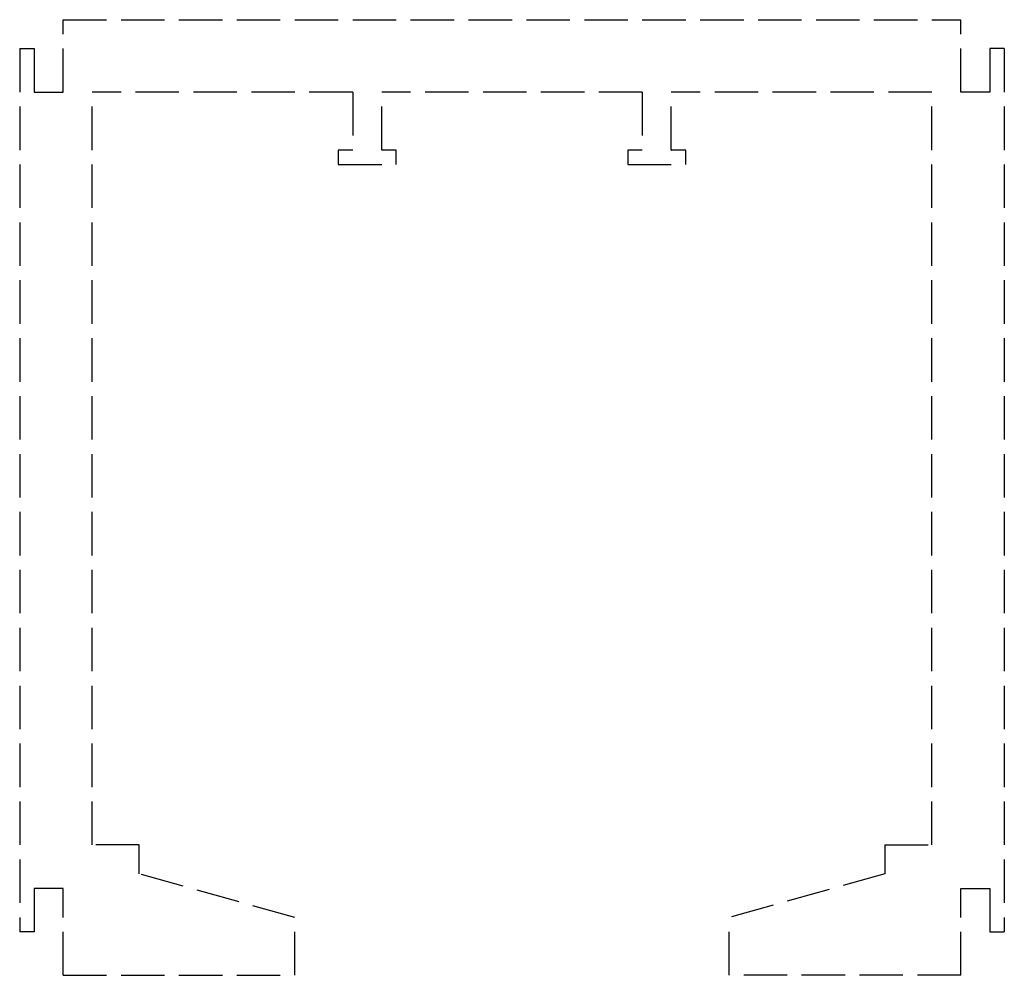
# Model space of a CAD drawing. Header units: millimetres. Extents: x -17 to 17, y -33 to 0.
import ezdxf

# ---------------------------------------------------------------- set-up
doc = ezdxf.new("R2010")
doc.units = ezdxf.units.MM
doc.header["$LTSCALE"] = 10
doc.linetypes.add('ALLCAD_Strich', pattern=[0.2, 0.15, -0.05])
doc.layers.add('BESCH_KONT_sich_schn_seit_2d', color=160, linetype='Continuous')

msp = doc.modelspace()

# ---------------------------------------------------------------- linework, layer by layer
at = {"layer": 'BESCH_KONT_sich_schn_seit_2d', "linetype": 'ALLCAD_Strich', "extrusion": (-1.09476e-47, 1, -2.22045e-16)}
for p, q in [((-15.5, 0), (15.5, 0)), ((-15.5, -2.5), (-15.5, 0)), ((15.5, -2.5), (15.5, 0)), ((-17, -1), (-17, -31.5)), ((-17, -1), (-16.5, -1)), ((-16.5, -1), (-16.5, -2.5)), ((17, -1), (16.5, -1)), ((16.5, -1), (16.5, -2.5)), ((17, -1), (17, -31.5)), ((-16.5, -2.5), (-15.5, -2.5)), ((-5.5, -2.5), (-14.5, -2.5)), ((-14.5, -28.5), (-14.5, -2.5)), ((-5.5, -2.5), (-5.5, -4.5)), ((4.5, -2.5), (-4.5, -2.5)), ((-4.5, -4.5), (-4.5, -2.5)), ((4.5, -2.5), (4.5, -4.5)), ((5.5, -4.495), (5.5, -2.5)), ((14.5, -2.5), (5.5, -2.5)), ((14.5, -28.5), (14.5, -2.5)), ((16.5, -2.5), (15.5, -2.5)), ((-6, -4.5), (-6, -5)), ((-5.5, -4.5), (-6, -4.5)), ((-4, -4.5), (-4.5, -4.5)), ((-4, -5), (-4, -4.5)), ((4.5, -4.5), (4, -4.5)), ((4, -4.5), (4, -5)), ((5.5, -4.492), (5.505, -4.492)), ((5.5, -4.492), (5.505, -4.492)), ((5.5, -4.493), (5.505, -4.493)), ((5.505, -4.494), (5.5, -4.494)), ((5.5, -4.494), (5.505, -4.494)), ((5.5, -4.495), (5.505, -4.495)), ((5.5, -4.495), (5.505, -4.495)), ((5.5, -4.495), (5.505, -4.495)), ((5.5, -4.495), (5.505, -4.495)), ((5.5, -4.495), (5.5, -4.497)), ((5.5, -4.496), (5.505, -4.496)), ((5.5, -4.497), (5.505, -4.497)), ((5.5, -4.5), (5.5, -4.497)), ((5.5, -4.497), (5.505, -4.497)), ((5.5, -4.498), (5.505, -4.498)), ((6, -4.5), (5.5, -4.5)), ((5.5, -4.5), (5.505, -4.5)), ((5.505, -4.492), (5.505, -4.495)), ((5.505, -4.497), (5.505, -4.495)), ((5.505, -4.497), (5.505, -4.5)), ((6, -5), (6, -4.5)), ((-6, -5), (-4, -5)), ((4, -5), (6, -5)), ((-12.875, -28.5), (-14.5, -28.5)), ((-12.875, -29.5), (-12.875, -28.5)), ((12.875, -28.5), (12.875, -29.5)), ((12.875, -28.5), (14.5, -28.5)), ((-7.5, -31), (-12.875, -29.5)), ((12.875, -29.5), (7.5, -31)), ((-16.5, -30), (-16.5, -31.5)), ((-15.5, -30), (-16.5, -30)), ((-15.5, -33), (-15.5, -30)), ((15.5, -33), (15.5, -30)), ((15.5, -30), (16.5, -30)), ((16.5, -30), (16.5, -31.5)), ((-7.5, -33), (-7.5, -31)), ((7.5, -33), (7.5, -31)), ((-16.5, -31.5), (-17, -31.5)), ((16.5, -31.5), (17, -31.5)), ((-15.5, -33), (-7.5, -33)), ((15.5, -33), (7.5, -33))]:
    msp.add_line(p, q, dxfattribs=at)

doc.saveas('drawing.dxf')
